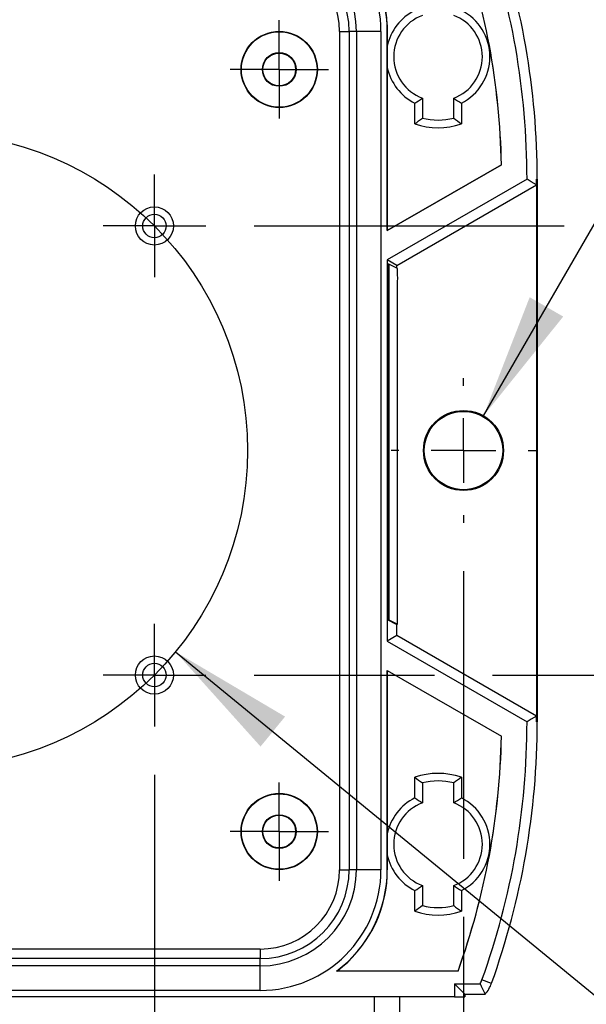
# Model space of a CAD drawing. Header units: millimetres. Extents: x 19 to 819, y 19 to 629.
# Tile 8 of 17: x 216 to 261, y 403 to 480. Entities that reach past the tile are written whole.
import ezdxf

# ---------------------------------------------------------------- set-up
doc = ezdxf.new("R2010")
doc.units = ezdxf.units.MM
doc.header["$LTSCALE"] = 3
doc.linetypes.add('SLD-Center', pattern=[19.05, 15.24, -1.27, 1.27, -1.27])
doc.linetypes.add('SLD-Solid', pattern=[0])
doc.layers.add('CENTER', color=40, linetype='SLD-Center')
doc.layers.add('DIMENSIONS', color=140, linetype='SLD-Solid', lineweight=25)
doc.styles.add('SLDTEXTSTYLE0', font='TXT', dxfattribs={"width": 0.7})
doc.dimstyles.new('SLDDIMSTYLE0', dxfattribs={"dimtxt": 6.474023, "dimasz": 9.906, "dimexe": 0, "dimexo": 0.0625, "dimgap": 1.618506, "dimtad": 0, "dimtih": 1, "dimtoh": 1, "dimdec": 1, "dimrnd": 1e-09, "dimzin": 4, "dimdsep": 46, "dimtxsty": 'SLDTEXTSTYLE0', "dimsah": 1, "dimcen": 0, "dimadec": 0, "dimazin": 1, "dimtfac": 1, "dimtdec": 1, "dimtofl": 0, "dimtmove": 0, "dimatfit": 3, "dimfxl": 0, "dimfrac": 2, "dimtolj": 1, "dimtzin": 12, "dimarcsym": 0})
doc.dimstyles.new('SLDDIMSTYLE1', dxfattribs={"dimtxt": 6.474023, "dimasz": 9.906, "dimexe": 0, "dimexo": 0.0625, "dimgap": 1.618506, "dimtad": 0, "dimtih": 1, "dimtoh": 1, "dimdec": 1, "dimrnd": 1e-09, "dimzin": 12, "dimdsep": 46, "dimtxsty": 'SLDTEXTSTYLE0', "dimsah": 1, "dimcen": 0.09, "dimadec": 0, "dimazin": 3, "dimtfac": 1, "dimtdec": 1, "dimtofl": 0, "dimtmove": 0, "dimatfit": 3, "dimfxl": 0, "dimfrac": 2, "dimtolj": 1, "dimtzin": 12, "dimarcsym": 0})
doc.dimstyles.new('SLDDIMSTYLE2', dxfattribs={"dimtxt": 6.474023, "dimasz": 9.906, "dimexe": 0, "dimexo": 0.0625, "dimgap": 1.618506, "dimtad": 0, "dimtih": 1, "dimtoh": 1, "dimdec": 1, "dimrnd": 1e-09, "dimzin": 4, "dimdsep": 46, "dimtxsty": 'SLDTEXTSTYLE0', "dimsah": 1, "dimcen": 0.09, "dimadec": 0, "dimazin": 1, "dimtfac": 1, "dimtdec": 1, "dimtofl": 0, "dimtmove": 0, "dimatfit": 3, "dimfxl": 0, "dimfrac": 2, "dimtolj": 1, "dimtzin": 12, "dimarcsym": 0})
doc.dimstyles.new('SLDDIMSTYLE4', dxfattribs={"dimtxt": 6.474023, "dimasz": 9.906, "dimexe": 0, "dimexo": 0.0625, "dimgap": 1.618506, "dimtad": 0, "dimtih": 1, "dimtoh": 1, "dimdec": 1, "dimrnd": 1e-09, "dimzin": 12, "dimdsep": 46, "dimtxsty": 'SLDTEXTSTYLE0', "dimsah": 1, "dimcen": 0, "dimadec": 0, "dimazin": 3, "dimtfac": 1, "dimtdec": 1, "dimtofl": 0, "dimtmove": 0, "dimatfit": 3, "dimfxl": 0, "dimfrac": 2, "dimtolj": 1, "dimtzin": 12, "dimarcsym": 0})
doc.dimstyles.new('SLDDIMSTYLE5', dxfattribs={"dimtxt": 6.474023, "dimasz": 9.906, "dimexe": 0, "dimexo": 0.0625, "dimgap": 1.618506, "dimtad": 0, "dimtih": 1, "dimtoh": 1, "dimdec": 1, "dimrnd": 1e-09, "dimzin": 12, "dimdsep": 46, "dimtxsty": 'SLDTEXTSTYLE0', "dimsah": 1, "dimcen": 0.09, "dimadec": 0, "dimazin": 3, "dimtfac": 1, "dimtdec": 1, "dimtmove": 0, "dimatfit": 0, "dimfxl": 0, "dimfrac": 2, "dimtolj": 1, "dimtzin": 12, "dimarcsym": 0})

# ---------------------------------------------------------------- blocks, each defined once
blk = doc.blocks.new('_D')
at = {"layer": 'DIMENSIONS'}
for p, q in [((228.524, 430.374), (282.636, 386.018)), ((315.397, 400.564), (313.223, 400.564)), ((313.223, 400.564), (313.223, 390.275)), ((334.635, 400.564), (336.809, 400.564)), ((336.809, 400.564), (336.809, 390.275)), ((313.223, 390.275), (315.397, 390.275)), ((336.809, 390.275), (334.635, 390.275)), ((282.636, 386.018), (299.304, 386.018))]:
    blk.add_line(p, q, dxfattribs=at)
blk.add_solid([(228.524, 430.374), (235.219, 422.915), (237.151, 425.273)], dxfattribs=at)
at = {"layer": 'DIMENSIONS', "char_height": 6.35, "attachment_point": 1, "style": 'SLDTEXTSTYLE0'}
for s, insert in [('%%c', (310.509, 410.199)), ('50.0', (320.284, 410.199)), ('1.97', (315.397, 398.46)), ('DRILLING', (304.067, 386.722)), ('PATTERN', (305.56, 376.432))]:
    blk.add_mtext(s, dxfattribs=dict(at, insert=insert))
blk = doc.blocks.new('_D_4')
at = {"layer": 'DIMENSIONS'}
for p, q in [((153.19, 436.722), (153.19, 344.197)), ((251.19, 436.722), (251.19, 414.081)), ((251.19, 409.509), (251.19, 344.197)), ((153.19, 353.722), (184.912, 353.722)), ((193.684, 353.722), (191.51, 353.722)), ((191.51, 353.722), (191.51, 343.433)), ((212.922, 353.722), (215.096, 353.722)), ((215.096, 353.722), (215.096, 343.433)), ((251.19, 353.722), (221.694, 353.722)), ((191.51, 343.433), (193.684, 343.433)), ((215.096, 343.433), (212.922, 343.433))]:
    blk.add_line(p, q, dxfattribs=at)
for points in [[(153.19, 353.722), (163.096, 352.198), (163.096, 355.246)], [(251.19, 353.722), (241.284, 355.246), (241.284, 352.198)]]:
    blk.add_solid(points, dxfattribs=at)
at = {"layer": 'DIMENSIONS', "char_height": 6.35, "attachment_point": 1, "style": 'SLDTEXTSTYLE0'}
for s, insert in [('98.0', (193.684, 363.357)), ('3.86', (193.684, 351.619))]:
    blk.add_mtext(s, dxfattribs=dict(at, insert=insert))
blk = doc.blocks.new('_D_6')
at = {"layer": 'DIMENSIONS'}
for p, q in [((306.051, 505.996), (303.877, 505.996)), ((303.877, 505.996), (303.877, 495.706)), ((325.289, 505.996), (327.463, 505.996)), ((327.463, 505.996), (327.463, 495.706)), ((252.765, 448.95), (280.272, 496.594)), ((280.272, 496.594), (296.94, 496.594)), ((303.877, 495.706), (306.051, 495.706)), ((327.463, 495.706), (325.289, 495.706))]:
    blk.add_line(p, q, dxfattribs=at)
blk.add_solid([(252.765, 448.95), (259.037, 456.767), (256.398, 458.291)], dxfattribs=at)
at = {"layer": 'DIMENSIONS', "char_height": 6.35, "attachment_point": 1, "style": 'SLDTEXTSTYLE0'}
for s, insert in [('%%c', (303.856, 515.631)), ('6.3', (313.631, 515.631)), ('0.25', (306.051, 503.892)), ('X2', (310.079, 492.153))]:
    blk.add_mtext(s, dxfattribs=dict(at, insert=insert))
blk = doc.blocks.new('_D_7')
at = {"layer": 'DIMENSIONS'}
for p, q in [((191.512, 420.695), (191.512, 369.888)), ((226.867, 420.695), (226.867, 369.888)), ((158.527, 379.413), (156.353, 379.413)), ((156.353, 379.413), (156.353, 369.124)), ((177.766, 379.413), (179.94, 379.413)), ((179.94, 379.413), (179.94, 369.124)), ((191.512, 379.413), (186.537, 379.413)), ((226.867, 379.413), (191.512, 379.413)), ((156.353, 369.124), (158.527, 369.124)), ((179.94, 369.124), (177.766, 369.124))]:
    blk.add_line(p, q, dxfattribs=at)
for points in [[(191.512, 379.413), (201.418, 377.889), (201.418, 380.937)], [(226.867, 379.413), (216.961, 380.937), (216.961, 377.889)]]:
    blk.add_solid(points, dxfattribs=at)
at = {"layer": 'DIMENSIONS', "char_height": 6.35, "attachment_point": 1, "style": 'SLDTEXTSTYLE0'}
for s, insert in [('35.4', (158.527, 389.048)), ('1.39', (158.527, 377.31))]:
    blk.add_mtext(s, dxfattribs=dict(at, insert=insert))
blk = doc.blocks.new('_D_8')
at = {"layer": 'DIMENSIONS'}
for p, q in [((292.51, 463.9), (292.51, 482.95)), ((234.717, 463.9), (259.11, 463.9)), ((263.682, 463.9), (302.035, 463.9)), ((282.891, 444.91), (280.717, 444.91)), ((280.717, 444.91), (280.717, 434.62)), ((302.129, 444.91), (304.303, 444.91)), ((304.303, 444.91), (304.303, 434.62)), ((280.717, 434.62), (282.891, 434.62)), ((304.303, 434.62), (302.129, 434.62)), ((234.717, 428.545), (248.904, 428.545)), ((253.476, 428.545), (302.035, 428.545)), ((292.51, 428.545), (292.51, 409.495))]:
    blk.add_line(p, q, dxfattribs=at)
for points in [[(292.51, 463.9), (294.034, 473.806), (290.986, 473.806)], [(292.51, 428.545), (290.986, 418.639), (294.034, 418.639)]]:
    blk.add_solid(points, dxfattribs=at)
at = {"layer": 'DIMENSIONS', "char_height": 6.35, "attachment_point": 1, "style": 'SLDTEXTSTYLE0'}
for s, insert in [('35.4', (282.891, 454.545)), ('1.39', (282.891, 442.806))]:
    blk.add_mtext(s, dxfattribs=dict(at, insert=insert))
blk = doc.blocks.new('SW_CENTERMARKSYMBOL_15')
at = {"layer": 'CENTER', "color": 0}
for p, q in [((0, 5.08), (0, 5.69)), ((0, 0), (0, 2.54)), ((-5.08, 0), (-5.69, 0)), ((0, 0), (-2.54, 0)), ((0, 0), (0, -2.54)), ((0, 0), (2.54, 0)), ((5.08, 0), (5.69, 0)), ((0, -5.08), (0, -5.69))]:
    blk.add_line(p, q, dxfattribs=at)
blk = doc.blocks.new('SW_CENTERMARKSYMBOL_18')
at = {"layer": 'CENTER', "color": 0}
for p, q in [((0, 2.54), (0, 3.868)), ((0, 0), (0, 2.54)), ((-2.54, 0), (-3.868, 0)), ((0, 0), (-2.54, 0)), ((0, 0), (0, -2.54)), ((0, 0), (2.54, 0)), ((2.54, 0), (3.868, 0)), ((0, -2.54), (0, -3.868))]:
    blk.add_line(p, q, dxfattribs=at)
blk = doc.blocks.new('SW_CENTERMARKSYMBOL_19')
at = {"layer": 'CENTER', "color": 0}
for p, q in [((0, 2.54), (0, 3.868)), ((0, 0), (0, 2.54)), ((-2.54, 0), (-3.868, 0)), ((0, 0), (-2.54, 0)), ((0, 0), (0, -2.54)), ((0, 0), (2.54, 0)), ((2.54, 0), (3.868, 0)), ((0, -2.54), (0, -3.868))]:
    blk.add_line(p, q, dxfattribs=at)
blk = doc.blocks.new('SW_CENTERMARKSYMBOL_23')
at = {"layer": 'CENTER', "color": 0}
for p, q in [((0, 2.54), (0, 4.04)), ((0, 0), (0, 2.54)), ((-2.54, 0), (-4.04, 0)), ((0, 0), (-2.54, 0)), ((0, 0), (0, -2.54)), ((0, 0), (2.54, 0)), ((2.54, 0), (4.04, 0)), ((0, -2.54), (0, -4.04))]:
    blk.add_line(p, q, dxfattribs=at)
blk = doc.blocks.new('SW_CENTERMARKSYMBOL_24')
at = {"layer": 'CENTER', "color": 0}
for p, q in [((0, 2.54), (0, 4.04)), ((0, 0), (0, 2.54)), ((-2.54, 0), (-4.04, 0)), ((0, 0), (-2.54, 0)), ((0, 0), (0, -2.54)), ((0, 0), (2.54, 0)), ((2.54, 0), (4.04, 0)), ((0, -2.54), (0, -4.04))]:
    blk.add_line(p, q, dxfattribs=at)

msp = doc.modelspace()

# ---------------------------------------------------------------- linework, layer by layer
for p, q in [((241.439, 479.222), (242.19, 479.222)), ((241.439, 479.222), (241.439, 413.222)), ((242.763, 479.222), (242.19, 479.222)), ((242.19, 479.222), (242.19, 413.222)), ((244.694, 479.222), (242.763, 479.222)), ((242.763, 479.222), (242.763, 413.222)), ((244.694, 479.222), (244.694, 413.222)), ((245.19, 479.222), (245.19, 463.532)), ((245.194, 478.06), (245.194, 479.734)), ((245.194, 463.539), (245.194, 476.385)), ((247.954, 473.964), (247.954, 472.393)), ((250.425, 472.393), (250.425, 473.964)), ((247.357, 471.949), (247.357, 473.574)), ((251.022, 473.574), (251.022, 471.949)), ((254.178, 468.721), (245.19, 463.532)), ((245.194, 463.539), (254.174, 468.724)), ((254.174, 468.724), (254.178, 468.721)), ((256.19, 467.573), (245.19, 461.222)), ((256.993, 467.573), (256.94, 467.573)), ((256.94, 467.573), (256.94, 424.872)), ((256.993, 467.573), (256.993, 424.872)), ((245.94, 460.789), (256.939, 467.139)), ((245.194, 463.539), (245.19, 463.532)), ((245.19, 461.222), (245.19, 431.222)), ((245.94, 460.789), (245.19, 461.222)), ((245.327, 460.881), (245.227, 460.881)), ((245.99, 460.549), (245.327, 460.881)), ((245.94, 460.574), (245.94, 460.789)), ((245.21, 459.889), (245.206, 433.89)), ((245.31, 459.889), (245.21, 459.889)), ((245.31, 459.889), (245.306, 433.89)), ((246.004, 433.541), (246.008, 459.54)), ((245.306, 433.89), (245.206, 433.89)), ((245.323, 432.882), (245.223, 432.882)), ((245.223, 432.882), (245.886, 432.55)), ((245.323, 432.882), (245.986, 432.55)), ((245.986, 432.55), (245.886, 432.55)), ((245.94, 431.656), (245.94, 432.55)), ((245.94, 431.656), (245.19, 431.222)), ((245.19, 431.222), (256.19, 424.872)), ((256.939, 425.306), (245.94, 431.656)), ((245.19, 428.913), (254.178, 423.723)), ((245.19, 428.913), (245.19, 413.222)), ((245.19, 428.913), (245.194, 428.906)), ((245.194, 416.048), (245.194, 428.906)), ((245.194, 428.906), (254.174, 423.721)), ((256.993, 424.872), (256.94, 424.872)), ((254.174, 423.721), (254.178, 423.723)), ((247.36, 418.869), (247.36, 420.494)), ((251.02, 420.494), (251.02, 418.869)), ((247.954, 420.052), (247.954, 418.481)), ((250.425, 418.481), (250.425, 420.052)), ((245.194, 412.71), (245.194, 414.397)), ((241.439, 413.222), (242.19, 413.222)), ((242.763, 413.222), (242.19, 413.222)), ((244.694, 413.222), (242.763, 413.222)), ((247.954, 411.964), (247.954, 410.393)), ((250.425, 410.393), (250.425, 411.964)), ((247.36, 409.951), (247.36, 411.576)), ((251.02, 411.576), (251.02, 409.951)), ((235.19, 406.973), (169.19, 406.973)), ((235.19, 406.973), (235.19, 406.222)), ((235.19, 406.222), (169.19, 406.222)), ((235.19, 405.649), (235.19, 406.222)), ((235.19, 405.649), (169.19, 405.649)), ((235.19, 403.718), (235.19, 405.649)), ((250.76, 405.222), (241.19, 405.222)), ((250.761, 405.24), (241.242, 405.24)), ((250.761, 405.24), (250.76, 405.222)), ((250.49, 404.222), (252.492, 404.222)), ((250.49, 404.222), (250.49, 403.222)), ((250.49, 404.222), (251.293, 403.42)), ((253.397, 404.273), (252.642, 404.545)), ((250.49, 403.222), (153.89, 403.222)), ((235.19, 403.718), (169.19, 403.718)), ((244.195, 402.021), (244.19, 403.222)), ((246.184, 402.021), (246.19, 403.222)), ((250.49, 403.222), (251.293, 403.222)), ((251.293, 403.42), (252.906, 403.42)), ((251.293, 403.42), (251.293, 403.222))]:
    msp.add_line(p, q)
at = {"flags": 128}
for points in [[(256.939, 467.139), (256.52, 467.382), (256.19, 467.573)], [(256.939, 425.306), (256.52, 425.062), (256.19, 424.872)]]:
    msp.add_lwpolyline(points, dxfattribs=at)
for centre, radius in [((236.69, 476.222), 3), ((236.69, 476.222), 2.972), ((236.69, 476.222), 1.328), ((236.69, 476.222), 1.291), ((226.867, 463.9), 1.5), ((226.867, 463.9), 0.923), ((251.19, 446.222), 3.15), ((251.19, 446.222), 3.084), ((226.867, 428.545), 1.5), ((226.867, 428.545), 0.923), ((236.69, 416.222), 3), ((236.69, 416.222), 2.972), ((236.69, 416.222), 1.328), ((236.69, 416.222), 1.291)]:
    msp.add_circle(centre, radius)
for centre, radius, start, end in [((235.19, 479.222), 9.505, 0, 90), ((196.19, 467.573), 60, 0, 19.80246), ((196.19, 467.573), 60.803, 0, 19.80246), ((235.19, 479.222), 10, 0, 53.1301), ((235.19, 479.222), 10.017, 2.92957, 52.83163), ((196.19, 467.573), 58, 1.13427, 19.80246), ((196.19, 467.573), 57.996, 1.13682, 19.78569), ((235.19, 479.222), 7.573, 0, 90), ((235.19, 479.222), 7, 0, 90), ((235.19, 479.222), 6.249, 0, 90), ((249.19, 477.222), 4.083, 116.67143, 168.15649), ((249.19, 477.222), 4.083, 296.67143, 63.32857), ((249.19, 477.222), 3.485, 110.75694, 249.24306), ((249.19, 477.222), 3.485, 290.75694, 69.24306), ((249.19, 477.222), 4.083, 191.84351, 243.32857), ((249.19, 477.222), 4.985, 255.65462, 284.34538), ((249.19, 477.222), 5.583, 250.83659, 289.16341), ((196.19, 467.573), 60.751, 359.59045, 0), ((259.089, 460.139), 13.882, 176.93615, 181.02893), ((259.189, 460.139), 13.882, 176.93615, 181.02893), ((231.207, 459.791), 14.803, 359.02978, 2.9353), ((260.007, 433.64), 14.803, 179.02978, 182.9353), ((260.107, 433.64), 14.803, 179.02978, 182.9353), ((232.124, 433.292), 13.882, 356.93615, 1.02893), ((196.19, 424.872), 60, 340.19754, 0), ((196.19, 424.872), 60.803, 340.19754, 0), ((196.19, 424.872), 60.751, 0, 0.40955), ((196.19, 424.872), 58, 340.19754, 358.86573), ((196.19, 424.872), 57.996, 340.21431, 358.86318), ((249.19, 415.222), 5.58, 70.85558, 109.14442), ((249.19, 415.222), 4.985, 75.65452, 104.34548), ((249.19, 415.222), 4.08, 116.6489, 168.33195), ((249.19, 415.222), 4.08, 296.6489, 63.3511), ((249.19, 415.222), 3.485, 110.75707, 249.24293), ((249.19, 415.222), 3.485, 290.75707, 69.24293), ((249.19, 415.222), 4.08, 191.66805, 243.3511), ((235.19, 413.222), 7.573, 270, 0), ((235.19, 413.222), 7, 270, 0), ((235.19, 413.222), 9.505, 270, 0), ((235.19, 413.222), 6.249, 270, 0), ((235.19, 413.222), 10, 306.8699, 0), ((235.19, 413.222), 10.017, 307.16837, 357.07043), ((249.19, 415.222), 4.985, 255.65452, 284.34548), ((249.19, 415.222), 5.58, 250.85558, 289.14442), ((250.76, 405.222), 2, 330, 340.19754), ((250.76, 405.222), 2.803, 319.96684, 340.19754)]:
    msp.add_arc(centre, radius, start, end)
for points, knots in [([(245.194, 479.734), (245.194, 479.716), (245.193, 479.681), (245.192, 479.624), (245.192, 479.568), (245.191, 479.511), (245.19, 479.455), (245.19, 479.399), (245.19, 479.342), (245.19, 479.284), (245.19, 479.242), (245.19, 479.222)], [0, 0, 0, 0, 0.186355, 0.352377, 0.498303, 0.624481, 0.73145, 0.820105, 0.892023, 0.950163, 1, 1, 1, 1]), ([(245.194, 476.385), (245.194, 476.455), (245.194, 476.594), (245.194, 476.804), (245.194, 477.012), (245.194, 477.29), (245.194, 477.642), (245.194, 477.92), (245.194, 478.06)], [0, 0, 0, 0, 0.126773, 0.251937, 0.375806, 0.498707, 0.746586, 1, 1, 1, 1]), ([(245.194, 414.397), (245.194, 414.466), (245.194, 414.603), (245.194, 414.81), (245.194, 415.015), (245.194, 415.289), (245.194, 415.636), (245.194, 415.909), (245.194, 416.048)], [0, 0, 0, 0, 0.126731, 0.251883, 0.37577, 0.498712, 0.746644, 1, 1, 1, 1]), ([(245.194, 412.71), (245.194, 412.729), (245.193, 412.764), (245.192, 412.821), (245.192, 412.877), (245.191, 412.933), (245.19, 412.99), (245.19, 413.046), (245.19, 413.103), (245.19, 413.161), (245.19, 413.203), (245.19, 413.222)], [0, 0, 0, 0, 0.186344, 0.352355, 0.498268, 0.624431, 0.731389, 0.820036, 0.891957, 0.950116, 1, 1, 1, 1]), ([(252.492, 404.222), (252.525, 404.163), (252.596, 404.04), (252.698, 403.847), (252.803, 403.638), (252.871, 403.494), (252.906, 403.42)], [0, 0, 0, 0, 0.221313, 0.461751, 0.721313, 1, 1, 1, 1])]:
    msp.add_open_spline(points, degree=3, knots=knots)
for points in [[(247.357, 473.574), (247.558, 473.698), (247.757, 473.827), (247.954, 473.964)], [(250.425, 473.964), (250.622, 473.827), (250.821, 473.698), (251.022, 473.574)], [(247.357, 471.949), (247.558, 472.092), (247.757, 472.24), (247.954, 472.393)], [(250.425, 472.393), (250.622, 472.24), (250.821, 472.092), (251.022, 471.949)], [(247.36, 420.494), (247.56, 420.351), (247.758, 420.205), (247.954, 420.052)], [(251.02, 420.494), (250.819, 420.351), (250.621, 420.205), (250.425, 420.052)], [(247.36, 418.869), (247.56, 418.746), (247.758, 418.617), (247.954, 418.481)], [(250.425, 418.481), (250.621, 418.617), (250.819, 418.746), (251.02, 418.869)], [(247.36, 411.576), (247.56, 411.699), (247.758, 411.828), (247.954, 411.964)], [(250.425, 411.964), (250.621, 411.828), (250.819, 411.699), (251.02, 411.576)], [(247.954, 410.393), (247.758, 410.24), (247.56, 410.093), (247.36, 409.951)], [(250.425, 410.393), (250.621, 410.24), (250.819, 410.093), (251.02, 409.951)], [(241.242, 405.24), (241.224, 405.234), (241.207, 405.228), (241.19, 405.222)]]:
    msp.add_open_spline(points, degree=3)
at = {"layer": 'CENTER', "linetype": 'SLD-Center'}
msp.add_circle((209.19, 446.222), 25, dxfattribs=at)

# ---------------------------------------------------------------- block references
at = {"layer": 'CENTER'}
for name, p in [('SW_CENTERMARKSYMBOL_18', (236.69, 476.222)), ('SW_CENTERMARKSYMBOL_23', (226.867, 463.9)), ('SW_CENTERMARKSYMBOL_15', (251.19, 446.222)), ('SW_CENTERMARKSYMBOL_24', (226.867, 428.545)), ('SW_CENTERMARKSYMBOL_19', (236.69, 416.222))]:
    msp.add_blockref(name, p, dxfattribs=at)

# ---------------------------------------------------------------- dimensions: what is measured, and where the dimension line sits
at = {"layer": 'DIMENSIONS'}
for p1, p2, text, dimstyle, picture, middle in [((249.615, 443.494), (252.765, 448.95), '<>\\PX2', 'SLDDIMSTYLE4', '_D_6', (315.67, 499.94)), ((189.855, 462.071), (228.524, 430.374), '<>\\PDRILLING\\PPATTERN', 'SLDDIMSTYLE0', '_D', (325.016, 389.364))]:
    dim = msp.add_diameter_dim_2p(p1=p1, p2=p2, text=text, dimstyle=dimstyle, dxfattribs=at)
    dim.commit()
    dim.dimension.update_dxf_attribs({"geometry": picture, "text_midpoint": middle, "dimtype": 163})
dim = msp.add_linear_dim(base=(292.51, 428.545), p1=(230.907, 463.9), p2=(230.907, 428.545), angle=90, dimstyle='SLDDIMSTYLE5', dxfattribs=at)
dim.commit()
dim.dimension.update_dxf_attribs({"geometry": '_D_8', "text_midpoint": (292.51, 444.91), "dimtype": 160})
for base, p1, p2, dimstyle, picture, middle in [((251.19, 353.722), (153.19, 440.532), (251.19, 440.532), 'SLDDIMSTYLE2', '_D_4', (203.303, 353.722)), ((226.867, 379.413), (191.512, 424.505), (226.867, 424.505), 'SLDDIMSTYLE1', '_D_7', (168.147, 379.413))]:
    dim = msp.add_linear_dim(base=base, p1=p1, p2=p2, dimstyle=dimstyle, dxfattribs=at)
    dim.commit()
    dim.dimension.update_dxf_attribs({"geometry": picture, "text_midpoint": middle, "dimtype": 160})

doc.saveas('drawing.dxf')
